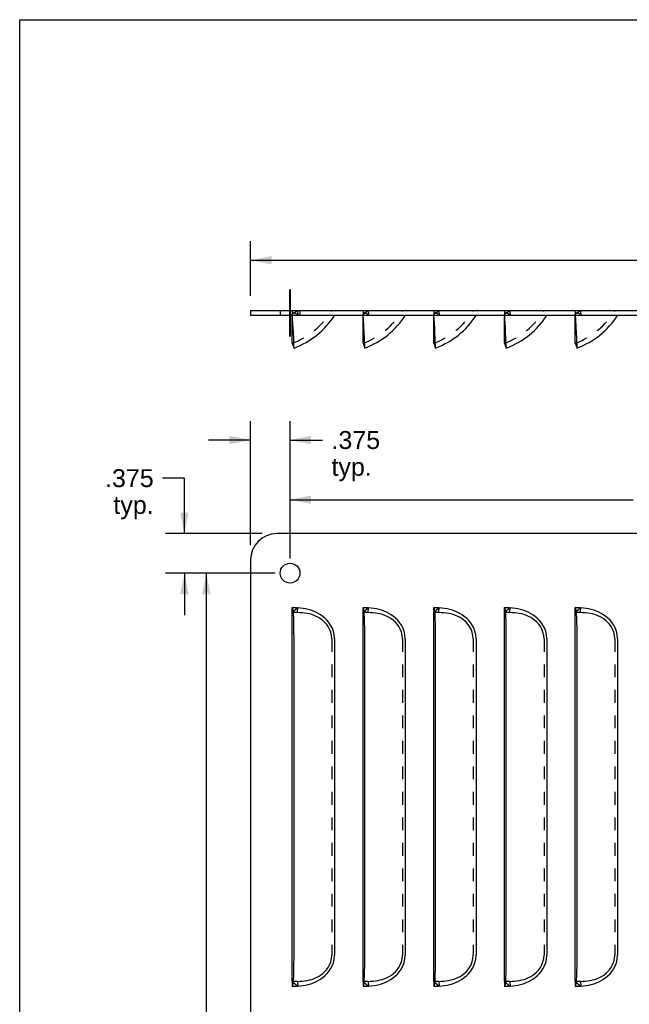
# Model space of a CAD drawing. Header units: inches. Extents: x 0 to 22, y 0 to 17.
# Tile 3 of 8: x 0 to 5.8, y 7.7 to 17. Entities that reach past the tile are written whole.
import ezdxf

# ---------------------------------------------------------------- set-up
doc = ezdxf.new("R2010")
doc.units = ezdxf.units.IN
doc.header["$LTSCALE"] = 1.21
doc.header["$MEASUREMENT"] = 0
doc.linetypes.add('CENTER', pattern=[0.6, 0.375, -0.075, 0.075, -0.075])
doc.linetypes.add('HIDDEN', pattern=[0.2, 0.1, -0.1])
doc.layers.get('0').update_dxf_attribs({"linetype": 'CONTINUOUS'})
doc.layers.add('DEFAULT_2', color=8, linetype='HIDDEN')
doc.layers.add('DIMENSIONS', color=7, linetype='CONTINUOUS')
doc.styles.get("Standard").update_dxf_attribs({"font": 'arial.ttf'})
doc.dimstyles.new('DIMSTYLE_1', dxfattribs={"dimtxt": 0.17, "dimasz": 0.2, "dimexe": 0.09, "dimexo": 0.07, "dimgap": 0.0425, "dimtad": 0, "dimtih": 1, "dimtoh": 1, "dimdec": 3, "dimzin": 4, "dimdsep": 46, "dimtxsty": 'Standard', "dimblk": '_FILLED', "dimblk1": '_FILLED', "dimblk2": '_FILLED', "dimcen": 0.09, "dimadec": 3, "dimazin": 1, "dimtfac": 1, "dimtdec": 3, "dimtofl": 0, "dimtmove": 0, "dimatfit": 3, "dimldrblk": '_FILLED', "dimfxl": 0, "dimtolj": 1, "dimtzin": 4, "dimarcsym": 0})

# ---------------------------------------------------------------- blocks, each defined once
blk = doc.blocks.new('_FILLED')
at = {"color": 0, "linetype": 'ByBlock'}
blk.add_solid([(0, 0), (-1, 0.2), (-1, -0.2)], dxfattribs=at)
blk = doc.blocks.new('*D2')
at = {"layer": 'DIMENSIONS', "color": 2, "linetype": 'Continuous'}
for p, q in [((2.1923, 14.38), (2.1923, 14.8962)), ((17.5048, 14.38), (17.5048, 14.8962)), ((2.1923, 14.7162), (9.4005, 14.7162)), ((17.5048, 14.7162), (10.2966, 14.7162))]:
    blk.add_line(p, q, dxfattribs=at)
at = {"layer": 'DIMENSIONS', "color": 2, "linetype": 'Continuous', "xscale": 0.2, "yscale": 0.2, "zscale": 0.2, "rotation": 180}
blk.add_blockref('_FILLED', (2.1923, 14.7162), dxfattribs=at)
at = {"layer": 'DIMENSIONS', "color": 2, "linetype": 'Continuous', "xscale": 0.2, "yscale": 0.2, "zscale": 0.2}
blk.add_blockref('_FILLED', (17.5048, 14.7162), dxfattribs=at)
at = {"layer": 'DIMENSIONS', "color": 2, "linetype": 'Continuous', "insert": (9.8486, 14.8012), "char_height": 0.17, "width": 0.726134, "attachment_point": 2, "line_spacing_factor": 0.9}
blk.add_mtext('15.313', dxfattribs=at)
blk = doc.blocks.new('*D6')
at = {"layer": 'DIMENSIONS', "color": 2, "linetype": 'Continuous'}
for p, q in [((2.5673, 11.886), (2.5673, 12.6233)), ((9.8486, 11.886), (9.8486, 12.6233)), ((2.5673, 12.4433), (5.8259, 12.4433)), ((9.8486, 12.4433), (6.59, 12.4433))]:
    blk.add_line(p, q, dxfattribs=at)
at = {"layer": 'DIMENSIONS', "color": 2, "linetype": 'Continuous', "xscale": 0.2, "yscale": 0.2, "zscale": 0.2, "rotation": 180}
blk.add_blockref('_FILLED', (2.5673, 12.4433), dxfattribs=at)
at = {"layer": 'DIMENSIONS', "color": 2, "linetype": 'Continuous', "xscale": 0.2, "yscale": 0.2, "zscale": 0.2}
blk.add_blockref('_FILLED', (9.8486, 12.4433), dxfattribs=at)
at = {"layer": 'DIMENSIONS', "color": 2, "linetype": 'Continuous', "insert": (6.208, 12.5283), "char_height": 0.17, "width": 0.594052, "attachment_point": 2, "line_spacing_factor": 0.9}
blk.add_mtext('7.281', dxfattribs=at)
blk = doc.blocks.new('*D7')
at = {"layer": 'DIMENSIONS', "color": 2, "linetype": 'Continuous'}
for p, q in [((2.1923, 12.011), (2.1923, 13.1899)), ((2.5673, 11.886), (2.5673, 13.1899)), ((2.1923, 13.0099), (1.7923, 13.0099)), ((2.5673, 13.0099), (2.8759, 13.0099))]:
    blk.add_line(p, q, dxfattribs=at)
at = {"layer": 'DIMENSIONS', "color": 2, "linetype": 'Continuous', "xscale": 0.2, "yscale": 0.2, "zscale": 0.2}
blk.add_blockref('_FILLED', (2.1923, 13.0099), dxfattribs=at)
at = {"layer": 'DIMENSIONS', "color": 2, "linetype": 'Continuous', "xscale": 0.2, "yscale": 0.2, "zscale": 0.2, "rotation": 180}
blk.add_blockref('_FILLED', (2.5673, 13.0099), dxfattribs=at)
at = {"layer": 'DIMENSIONS', "color": 2, "linetype": 'Continuous', "insert": (2.9609, 13.0949), "char_height": 0.17, "width": 0.46197, "attachment_point": 1, "line_spacing_factor": 0.9}
blk.add_mtext('.375\\Ptyp.', dxfattribs=at)
blk = doc.blocks.new('*D8')
at = {"layer": 'DIMENSIONS', "color": 2, "linetype": 'Continuous'}
for p, q in [((1.564, 12.6481), (1.3576, 12.6481)), ((1.564, 12.121), (1.564, 12.6481)), ((2.3023, 12.121), (1.384, 12.121)), ((2.4273, 11.746), (1.384, 11.746)), ((1.564, 11.746), (1.564, 11.346))]:
    blk.add_line(p, q, dxfattribs=at)
at = {"layer": 'DIMENSIONS', "color": 2, "linetype": 'Continuous', "xscale": 0.2, "yscale": 0.2, "zscale": 0.2}
for p, rotation in [((1.564, 12.121), 270), ((1.564, 11.746), 90)]:
    blk.add_blockref('_FILLED', p, dxfattribs=dict(at, rotation=rotation))
at = {"layer": 'DIMENSIONS', "color": 2, "linetype": 'Continuous', "insert": (1.2726, 12.7331), "char_height": 0.17, "width": 0.46197, "attachment_point": 3, "line_spacing_factor": 0.9}
blk.add_mtext('.375\\Ptyp.', dxfattribs=at)
blk = doc.blocks.new('*D9')
at = {"layer": 'DIMENSIONS', "color": 2, "linetype": 'Continuous'}
for p, q in [((2.4273, 11.746), (1.5924, 11.746)), ((1.7724, 11.746), (1.7724, 7.541)), ((1.7724, 2.996), (1.7724, 7.201)), ((2.4273, 2.996), (1.5924, 2.996))]:
    blk.add_line(p, q, dxfattribs=at)
at = {"layer": 'DIMENSIONS', "color": 2, "linetype": 'Continuous', "xscale": 0.2, "yscale": 0.2, "zscale": 0.2}
for p, rotation in [((1.7724, 11.746), 90), ((1.7724, 2.996), 270)]:
    blk.add_blockref('_FILLED', p, dxfattribs=dict(at, rotation=rotation))
at = {"layer": 'DIMENSIONS', "color": 2, "linetype": 'Continuous', "insert": (1.7724, 7.456), "char_height": 0.17, "width": 0.594052, "attachment_point": 2, "line_spacing_factor": 0.9}
blk.add_mtext('8.750', dxfattribs=at)

msp = doc.modelspace()

# ---------------------------------------------------------------- linework, layer by layer
at = {"color": 7, "linetype": 'Continuous'}
for p, q in [((0, 0), (0, 17)), ((0, 17), (22, 17)), ((2.1923, 14.24), (2.1923, 14.192)), ((2.1923, 14.24), (17.5048, 14.24)), ((2.5885, 13.928), (2.5886, 14.192)), ((3.2605, 13.928), (3.2606, 14.192)), ((3.9325, 13.928), (3.9326, 14.192)), ((4.6045, 13.928), (4.6046, 14.192)), ((5.2765, 13.928), (5.2766, 14.192)), ((2.5885, 13.928), (2.6054, 13.883)), ((3.2605, 13.928), (3.2774, 13.883)), ((3.9325, 13.928), (3.9494, 13.883)), ((4.6045, 13.928), (4.6214, 13.883)), ((5.2765, 13.928), (5.2934, 13.883)), ((2.5885, 7.871), (2.5885, 11.371)), ((3.2605, 7.871), (3.2605, 11.371)), ((3.9325, 7.871), (3.9325, 11.371)), ((4.6045, 7.871), (4.6045, 11.371)), ((5.2765, 7.871), (5.2765, 11.371))]:
    msp.add_line(p, q, dxfattribs=at)
at = {"color": 3, "linetype": 'Continuous'}
for p, q in [((17.5048, 14.192), (2.1923, 14.192)), ((2.592, 14.1596), (2.5896, 14.192)), ((3.264, 14.1596), (3.2616, 14.192)), ((3.936, 14.1596), (3.9336, 14.192)), ((4.608, 14.1596), (4.6056, 14.192)), ((5.28, 14.1596), (5.2776, 14.192)), ((2.6019, 13.9719), (2.5989, 14.0369)), ((3.2739, 13.9719), (3.2709, 14.0369)), ((3.9459, 13.9719), (3.9429, 14.0369)), ((4.6179, 13.9719), (4.6149, 14.0369)), ((5.2899, 13.9719), (5.2869, 14.0369)), ((2.605, 13.8932), (2.6019, 13.9719)), ((3.277, 13.8932), (3.2739, 13.9719)), ((3.949, 13.8932), (3.9459, 13.9719)), ((4.621, 13.8932), (4.6179, 13.9719)), ((5.293, 13.8932), (5.2899, 13.9719)), ((17.2548, 12.121), (2.4423, 12.121)), ((2.1923, 11.871), (2.1923, 2.871)), ((2.592, 11.4161), (2.5885, 11.419)), ((2.5946, 11.4078), (2.592, 11.4161)), ((3.264, 11.4161), (3.2605, 11.419)), ((3.2666, 11.4078), (3.264, 11.4161)), ((3.936, 11.4161), (3.9325, 11.419)), ((3.9386, 11.4078), (3.936, 11.4161)), ((4.608, 11.4161), (4.6045, 11.419)), ((4.6106, 11.4078), (4.608, 11.4161)), ((5.28, 11.4161), (5.2765, 11.419)), ((5.2826, 11.4078), (5.28, 11.4161)), ((2.6054, 11.121), (2.605, 11.1962)), ((3.2774, 11.121), (3.277, 11.1962)), ((3.9494, 11.121), (3.949, 11.1962)), ((4.6214, 11.121), (4.621, 11.1962)), ((5.2934, 11.121), (5.293, 11.1962)), ((2.6052, 8.0831), (2.6054, 11.121)), ((2.9901, 11.121), (2.9901, 8.121)), ((3.2772, 8.0831), (3.2774, 11.121)), ((3.6621, 11.121), (3.6621, 8.121)), ((3.9492, 8.0831), (3.9494, 11.121)), ((4.3341, 11.121), (4.3341, 8.121)), ((4.6212, 8.0831), (4.6214, 11.121)), ((5.0061, 11.121), (5.0061, 8.121)), ((5.2932, 8.0831), (5.2934, 11.121)), ((5.6781, 11.121), (5.6781, 8.121)), ((2.6005, 7.8878), (2.6019, 7.9139)), ((3.2725, 7.8878), (3.2739, 7.9139)), ((3.9445, 7.8878), (3.9459, 7.9139)), ((4.6165, 7.8878), (4.6179, 7.9139)), ((5.2885, 7.8878), (5.2899, 7.9139))]:
    msp.add_line(p, q, dxfattribs=at)
at = {"color": 2, "linetype": 'CENTER', "const_width": 0.02}
msp.add_lwpolyline([(2.5673, 13.992), (2.5673, 14.44)], dxfattribs=at)
at = {"color": 3, "linetype": 'Continuous'}
for points in [[(2.5989, 14.0369), (2.5969, 14.0747), (2.592, 14.1596)], [(3.2709, 14.0369), (3.2689, 14.0747), (3.264, 14.1596)], [(3.9429, 14.0369), (3.9409, 14.0747), (3.936, 14.1596)], [(4.6149, 14.0369), (4.6129, 14.0747), (4.608, 14.1596)], [(5.2869, 14.0369), (5.2849, 14.0747), (5.28, 14.1596)], [(2.6054, 13.883), (2.6052, 13.8855), (2.605, 13.8932)], [(3.2774, 13.883), (3.2772, 13.8855), (3.277, 13.8932)], [(3.9494, 13.883), (3.9492, 13.8855), (3.949, 13.8932)], [(4.6214, 13.883), (4.6212, 13.8855), (4.621, 13.8932)], [(5.2934, 13.883), (5.2932, 13.8855), (5.293, 13.8932)], [(2.5989, 11.3765), (2.5969, 11.3945), (2.5946, 11.4078)], [(2.9901, 11.121), (2.9867, 11.1591), (2.9793, 11.1939), (2.9676, 11.2253), (2.9528, 11.2533), (2.9362, 11.2779), (2.9179, 11.2996), (2.8984, 11.3189), (2.8778, 11.3358), (2.8566, 11.3507), (2.8346, 11.3636), (2.8119, 11.375), (2.7887, 11.3847), (2.7648, 11.3931), (2.7405, 11.4001), (2.7159, 11.4058), (2.691, 11.4103), (2.666, 11.4138), (2.6409, 11.4162)], [(3.2709, 11.3765), (3.2689, 11.3945), (3.2666, 11.4078)], [(3.6621, 11.121), (3.6587, 11.1591), (3.6513, 11.1939), (3.6396, 11.2253), (3.6248, 11.2533), (3.6082, 11.2779), (3.5899, 11.2996), (3.5704, 11.3189), (3.5498, 11.3358), (3.5286, 11.3507), (3.5066, 11.3636), (3.4839, 11.375), (3.4607, 11.3847), (3.4368, 11.3931), (3.4125, 11.4001), (3.3879, 11.4058), (3.363, 11.4103), (3.338, 11.4138), (3.3129, 11.4162)], [(3.9429, 11.3765), (3.9409, 11.3945), (3.9386, 11.4078)], [(4.3341, 11.121), (4.3307, 11.1591), (4.3233, 11.1939), (4.3116, 11.2253), (4.2968, 11.2533), (4.2802, 11.2779), (4.2619, 11.2996), (4.2424, 11.3189), (4.2218, 11.3358), (4.2006, 11.3507), (4.1786, 11.3636), (4.1559, 11.375), (4.1327, 11.3847), (4.1088, 11.3931), (4.0845, 11.4001), (4.0599, 11.4058), (4.035, 11.4103), (4.01, 11.4138), (3.9849, 11.4162)], [(4.6149, 11.3765), (4.6129, 11.3945), (4.6106, 11.4078)], [(5.0061, 11.121), (5.0027, 11.1591), (4.9953, 11.1939), (4.9836, 11.2253), (4.9688, 11.2533), (4.9522, 11.2779), (4.9339, 11.2996), (4.9144, 11.3189), (4.8938, 11.3358), (4.8726, 11.3507), (4.8506, 11.3636), (4.8279, 11.375), (4.8047, 11.3847), (4.7808, 11.3931), (4.7565, 11.4001), (4.7319, 11.4058), (4.707, 11.4103), (4.682, 11.4138), (4.6569, 11.4162)], [(5.2869, 11.3765), (5.2849, 11.3945), (5.2826, 11.4078)], [(5.6781, 11.121), (5.6747, 11.1591), (5.6673, 11.1939), (5.6556, 11.2253), (5.6408, 11.2533), (5.6242, 11.2779), (5.6059, 11.2996), (5.5864, 11.3189), (5.5658, 11.3358), (5.5446, 11.3507), (5.5226, 11.3636), (5.4999, 11.375), (5.4767, 11.3847), (5.4528, 11.3931), (5.4285, 11.4001), (5.4039, 11.4058), (5.379, 11.4103), (5.354, 11.4138), (5.3289, 11.4162)], [(2.6019, 11.3282), (2.6005, 11.3542), (2.5989, 11.3765)], [(2.605, 11.1962), (2.6045, 11.2322), (2.6039, 11.2666), (2.603, 11.2988), (2.6019, 11.3282)], [(3.2739, 11.3282), (3.2725, 11.3542), (3.2709, 11.3765)], [(3.277, 11.1962), (3.2765, 11.2322), (3.2759, 11.2666), (3.275, 11.2988), (3.2739, 11.3282)], [(3.9459, 11.3282), (3.9445, 11.3542), (3.9429, 11.3765)], [(3.949, 11.1962), (3.9485, 11.2322), (3.9479, 11.2666), (3.947, 11.2988), (3.9459, 11.3282)], [(4.6179, 11.3282), (4.6165, 11.3542), (4.6149, 11.3765)], [(4.621, 11.1962), (4.6205, 11.2322), (4.6199, 11.2666), (4.619, 11.2988), (4.6179, 11.3282)], [(5.2899, 11.3282), (5.2885, 11.3542), (5.2869, 11.3765)], [(5.293, 11.1962), (5.2925, 11.2322), (5.2919, 11.2666), (5.291, 11.2988), (5.2899, 11.3282)], [(2.6019, 7.9139), (2.603, 7.9432), (2.6039, 7.9753), (2.6045, 8.0097), (2.605, 8.0458), (2.6052, 8.0831)], [(2.6409, 7.8257), (2.666, 7.8281), (2.691, 7.8316), (2.7159, 7.8361), (2.7405, 7.8418), (2.7648, 7.8488), (2.7887, 7.8572), (2.812, 7.867), (2.8346, 7.8783), (2.8566, 7.8913), (2.8778, 7.9061), (2.8984, 7.9231), (2.9179, 7.9423), (2.9363, 7.964), (2.9529, 7.9886), (2.9676, 8.0167), (2.9793, 8.048), (2.9867, 8.0828), (2.9901, 8.121)], [(3.2739, 7.9139), (3.275, 7.9432), (3.2759, 7.9753), (3.2765, 8.0097), (3.277, 8.0458), (3.2772, 8.0831)], [(3.3129, 7.8257), (3.338, 7.8281), (3.363, 7.8316), (3.3879, 7.8361), (3.4125, 7.8418), (3.4368, 7.8488), (3.4607, 7.8572), (3.484, 7.867), (3.5066, 7.8783), (3.5286, 7.8913), (3.5498, 7.9061), (3.5704, 7.9231), (3.5899, 7.9423), (3.6083, 7.964), (3.6248, 7.9886), (3.6396, 8.0167), (3.6513, 8.048), (3.6587, 8.0828), (3.6621, 8.121)], [(3.9459, 7.9139), (3.947, 7.9432), (3.9479, 7.9753), (3.9485, 8.0097), (3.949, 8.0458), (3.9492, 8.0831)], [(3.9849, 7.8257), (4.01, 7.8281), (4.035, 7.8316), (4.0599, 7.8361), (4.0845, 7.8418), (4.1088, 7.8488), (4.1327, 7.8572), (4.156, 7.867), (4.1786, 7.8783), (4.2006, 7.8913), (4.2218, 7.9061), (4.2424, 7.9231), (4.2619, 7.9423), (4.2803, 7.964), (4.2968, 7.9886), (4.3116, 8.0167), (4.3233, 8.048), (4.3307, 8.0828), (4.3341, 8.121)], [(4.6179, 7.9139), (4.619, 7.9432), (4.6199, 7.9753), (4.6205, 8.0097), (4.621, 8.0458), (4.6212, 8.0831)], [(4.6569, 7.8257), (4.682, 7.8281), (4.707, 7.8316), (4.7319, 7.8361), (4.7565, 7.8418), (4.7808, 7.8488), (4.8047, 7.8572), (4.828, 7.867), (4.8506, 7.8783), (4.8726, 7.8913), (4.8938, 7.9061), (4.9144, 7.9231), (4.9339, 7.9423), (4.9523, 7.964), (4.9688, 7.9886), (4.9836, 8.0167), (4.9953, 8.048), (5.0027, 8.0828), (5.0061, 8.121)], [(5.2899, 7.9139), (5.291, 7.9432), (5.2919, 7.9753), (5.2925, 8.0097), (5.293, 8.0458), (5.2932, 8.0831)], [(5.3289, 7.8257), (5.354, 7.8281), (5.379, 7.8316), (5.4039, 7.8361), (5.4285, 7.8418), (5.4528, 7.8488), (5.4767, 7.8572), (5.5, 7.867), (5.5226, 7.8783), (5.5446, 7.8913), (5.5658, 7.9061), (5.5864, 7.9231), (5.6059, 7.9423), (5.6243, 7.964), (5.6408, 7.9886), (5.6556, 8.0167), (5.6673, 8.048), (5.6747, 8.0828), (5.6781, 8.121)], [(2.5946, 7.8341), (2.5969, 7.8475), (2.5989, 7.8656), (2.6005, 7.8878)], [(3.2666, 7.8341), (3.2689, 7.8475), (3.2709, 7.8656), (3.2725, 7.8878)], [(3.9386, 7.8341), (3.9409, 7.8475), (3.9429, 7.8656), (3.9445, 7.8878)], [(4.6106, 7.8341), (4.6129, 7.8475), (4.6149, 7.8656), (4.6165, 7.8878)], [(5.2826, 7.8341), (5.2849, 7.8475), (5.2869, 7.8656), (5.2885, 7.8878)], [(2.5885, 7.823), (2.592, 7.8258), (2.5946, 7.8341)], [(3.2605, 7.823), (3.264, 7.8258), (3.2666, 7.8341)], [(3.9325, 7.823), (3.936, 7.8258), (3.9386, 7.8341)], [(4.6045, 7.823), (4.608, 7.8258), (4.6106, 7.8341)], [(5.2765, 7.823), (5.28, 7.8258), (5.2826, 7.8341)]]:
    msp.add_lwpolyline(points, dxfattribs=at)
msp.add_circle((2.5673, 11.746), 0.0938, dxfattribs=at)
for centre, radius, start, end in [((2.3292, 14.621), 0.788, 290.51544, 327.00936), ((3.0012, 14.621), 0.788, 290.51544, 327.00936), ((3.6732, 14.621), 0.788, 290.51544, 327.00936), ((4.3452, 14.621), 0.788, 290.51544, 327.00936), ((5.0172, 14.621), 0.788, 290.51544, 327.00936), ((2.4423, 11.871), 0.25, 90, 180)]:
    msp.add_arc(centre, radius, start, end, dxfattribs=at)
at = {"layer": 'DEFAULT_2', "color": 8, "linetype": 'HIDDEN'}
for p, q in [((2.4736, 14.24), (2.4736, 14.192)), ((2.5885, 14.24), (2.5886, 14.192)), ((2.5885, 14.2053), (2.5919, 14.2082)), ((2.5987, 14.2136), (2.5918, 14.2081)), ((2.6023, 14.2157), (2.5987, 14.2136)), ((2.6063, 14.2165), (2.6024, 14.2157)), ((2.6372, 14.24), (2.6409, 14.192)), ((2.6611, 14.24), (2.6611, 14.192)), ((3.2605, 14.24), (3.2606, 14.192)), ((3.2605, 14.2053), (3.2639, 14.2082)), ((3.2707, 14.2136), (3.2638, 14.2081)), ((3.2743, 14.2157), (3.2707, 14.2136)), ((3.2783, 14.2165), (3.2744, 14.2157)), ((3.3092, 14.24), (3.3129, 14.192)), ((3.9325, 14.24), (3.9326, 14.192)), ((3.9325, 14.2053), (3.9359, 14.2082)), ((3.9427, 14.2136), (3.9358, 14.2081)), ((3.9463, 14.2157), (3.9427, 14.2136)), ((3.9503, 14.2165), (3.9464, 14.2157)), ((3.9812, 14.24), (3.9849, 14.192)), ((4.6045, 14.24), (4.6046, 14.192)), ((4.6045, 14.2053), (4.6079, 14.2082)), ((4.6147, 14.2136), (4.6078, 14.2081)), ((4.6183, 14.2157), (4.6147, 14.2136)), ((4.6223, 14.2165), (4.6184, 14.2157)), ((4.6532, 14.24), (4.6569, 14.192)), ((5.2765, 14.24), (5.2766, 14.192)), ((5.2765, 14.2053), (5.2799, 14.2082)), ((5.2867, 14.2136), (5.2798, 14.2081)), ((5.2903, 14.2157), (5.2867, 14.2136)), ((5.2943, 14.2165), (5.2904, 14.2157)), ((5.3252, 14.24), (5.3289, 14.192)), ((2.5896, 14.192), (2.5885, 14.2053)), ((2.5886, 14.192), (2.5885, 14.2053)), ((3.2606, 14.192), (3.2605, 14.2053)), ((3.2605, 14.2053), (3.2616, 14.192)), ((3.9336, 14.192), (3.9325, 14.2053)), ((3.9326, 14.192), (3.9325, 14.2053)), ((4.6056, 14.192), (4.6045, 14.2053)), ((4.6046, 14.192), (4.6045, 14.2053)), ((5.2765, 14.2053), (5.2776, 14.192)), ((5.2766, 14.192), (5.2765, 14.2053)), ((2.5885, 11.371), (2.5885, 11.419)), ((2.6409, 11.4162), (2.5885, 11.371)), ((2.6372, 11.371), (2.6409, 11.4162)), ((3.2605, 11.371), (3.2605, 11.419)), ((3.3129, 11.4162), (3.2605, 11.371)), ((3.3092, 11.371), (3.3129, 11.4162)), ((3.9325, 11.371), (3.9325, 11.419)), ((3.9849, 11.4162), (3.9325, 11.371)), ((3.9812, 11.371), (3.9849, 11.4162)), ((4.6045, 11.371), (4.6045, 11.419)), ((4.6569, 11.4162), (4.6045, 11.371)), ((4.6532, 11.371), (4.6569, 11.4162)), ((5.2765, 11.371), (5.2765, 11.419)), ((5.3289, 11.4162), (5.2765, 11.371)), ((5.3252, 11.371), (5.3289, 11.4162)), ((2.6372, 11.371), (2.5885, 11.371)), ((3.3092, 11.371), (3.2605, 11.371)), ((3.9812, 11.371), (3.9325, 11.371)), ((4.6532, 11.371), (4.6045, 11.371)), ((5.3252, 11.371), (5.2765, 11.371)), ((2.9635, 11.121), (2.9635, 8.121)), ((3.6355, 11.121), (3.6355, 8.121)), ((4.3075, 11.121), (4.3075, 8.121)), ((4.9795, 11.121), (4.9795, 8.121)), ((5.6515, 11.121), (5.6515, 8.121)), ((2.5885, 7.871), (2.5885, 7.823)), ((2.5885, 7.871), (2.6409, 7.8257)), ((2.6372, 7.871), (2.5885, 7.871)), ((2.6372, 7.871), (2.6409, 7.8257)), ((3.2605, 7.871), (3.2605, 7.823)), ((3.2605, 7.871), (3.3129, 7.8257)), ((3.3092, 7.871), (3.2605, 7.871)), ((3.3092, 7.871), (3.3129, 7.8257)), ((3.9325, 7.871), (3.9325, 7.823)), ((3.9325, 7.871), (3.9849, 7.8257)), ((3.9812, 7.871), (3.9325, 7.871)), ((3.9812, 7.871), (3.9849, 7.8257)), ((4.6045, 7.871), (4.6045, 7.823)), ((4.6045, 7.871), (4.6569, 7.8257)), ((4.6532, 7.871), (4.6045, 7.871)), ((4.6532, 7.871), (4.6569, 7.8257)), ((5.2765, 7.871), (5.2765, 7.823)), ((5.2765, 7.871), (5.3289, 7.8257)), ((5.3252, 7.871), (5.2765, 7.871)), ((5.3252, 7.871), (5.3289, 7.8257)), ((2.6102, 7.823), (2.5885, 7.823)), ((3.2822, 7.823), (3.2605, 7.823)), ((3.9542, 7.823), (3.9325, 7.823)), ((4.6262, 7.823), (4.6045, 7.823)), ((5.2982, 7.823), (5.2765, 7.823))]:
    msp.add_line(p, q, dxfattribs=at)
for points in [[(2.5953, 14.2109), (2.5988, 14.2136), (2.6024, 14.2158), (2.6064, 14.2165)], [(2.6053, 14.2162), (2.6055, 14.2163), (2.6059, 14.2165)], [(2.6059, 14.2165), (2.6062, 14.2166), (2.6063, 14.2166)], [(2.6409, 14.192), (2.6375, 14.1967), (2.634, 14.2011), (2.6304, 14.2052), (2.6267, 14.2088), (2.6227, 14.2117), (2.6186, 14.214), (2.6144, 14.2156), (2.6102, 14.2164), (2.6063, 14.2165)], [(2.6064, 14.2165), (2.6104, 14.2164), (2.6146, 14.2155), (2.6187, 14.2139)], [(3.2673, 14.2109), (3.2708, 14.2136), (3.2744, 14.2158), (3.2784, 14.2165)], [(3.2773, 14.2162), (3.2775, 14.2163), (3.2779, 14.2165), (3.2782, 14.2166), (3.2783, 14.2166)], [(3.3129, 14.192), (3.3095, 14.1967), (3.306, 14.2011), (3.3024, 14.2052), (3.2987, 14.2088), (3.2947, 14.2117), (3.2906, 14.214), (3.2864, 14.2156), (3.2822, 14.2164), (3.2783, 14.2165)], [(3.2784, 14.2165), (3.2824, 14.2164), (3.2866, 14.2155), (3.2907, 14.2139)], [(3.9393, 14.2109), (3.9428, 14.2136), (3.9464, 14.2158), (3.9504, 14.2165)], [(3.9493, 14.2162), (3.9495, 14.2163), (3.9499, 14.2165), (3.9502, 14.2166), (3.9503, 14.2166)], [(3.9849, 14.192), (3.9815, 14.1967), (3.978, 14.2011), (3.9744, 14.2052), (3.9707, 14.2088), (3.9667, 14.2117), (3.9626, 14.214), (3.9584, 14.2156), (3.9542, 14.2164), (3.9503, 14.2165)], [(3.9504, 14.2165), (3.9544, 14.2164), (3.9586, 14.2155), (3.9627, 14.2139)], [(4.6113, 14.2109), (4.6148, 14.2136), (4.6184, 14.2158), (4.6224, 14.2165)], [(4.6213, 14.2162), (4.6215, 14.2163), (4.6219, 14.2165), (4.6222, 14.2166), (4.6223, 14.2166)], [(4.6569, 14.192), (4.6535, 14.1967), (4.65, 14.2011), (4.6464, 14.2052), (4.6427, 14.2088), (4.6387, 14.2117), (4.6346, 14.214), (4.6304, 14.2156), (4.6262, 14.2164), (4.6223, 14.2165)], [(4.6224, 14.2165), (4.6264, 14.2164), (4.6306, 14.2155), (4.6347, 14.2139)], [(5.2833, 14.2109), (5.2868, 14.2136), (5.2904, 14.2158), (5.2944, 14.2165)], [(5.2933, 14.2162), (5.2935, 14.2163), (5.2939, 14.2165), (5.2942, 14.2166), (5.2943, 14.2166)], [(5.3289, 14.192), (5.3255, 14.1967), (5.322, 14.2011), (5.3184, 14.2052), (5.3147, 14.2088), (5.3107, 14.2117), (5.3066, 14.214), (5.3024, 14.2156), (5.2982, 14.2164), (5.2943, 14.2165)], [(5.2944, 14.2165), (5.2984, 14.2164), (5.3026, 14.2155), (5.3067, 14.2139)], [(2.5885, 11.419), (2.6104, 11.4189), (2.6146, 11.4189), (2.6187, 11.4188), (2.6228, 11.4186)], [(2.6228, 11.4186), (2.6268, 11.4184), (2.6305, 11.418), (2.634, 11.4176), (2.6375, 11.417), (2.6409, 11.4162)], [(3.2605, 11.419), (3.2824, 11.4189), (3.2866, 11.4189), (3.2907, 11.4188), (3.2948, 11.4186)], [(3.2948, 11.4186), (3.2988, 11.4184), (3.3025, 11.418), (3.306, 11.4176), (3.3095, 11.417), (3.3129, 11.4162)], [(3.9325, 11.419), (3.9544, 11.4189), (3.9586, 11.4189), (3.9627, 11.4188), (3.9668, 11.4186)], [(3.9668, 11.4186), (3.9708, 11.4184), (3.9745, 11.418), (3.978, 11.4176), (3.9815, 11.417), (3.9849, 11.4162)], [(4.6045, 11.419), (4.6264, 11.4189), (4.6306, 11.4189), (4.6347, 11.4188), (4.6388, 11.4186)], [(4.6388, 11.4186), (4.6428, 11.4184), (4.6465, 11.418), (4.65, 11.4176), (4.6535, 11.417), (4.6569, 11.4162)], [(5.2765, 11.419), (5.2984, 11.4189), (5.3026, 11.4189), (5.3067, 11.4188), (5.3108, 11.4186)], [(5.3108, 11.4186), (5.3148, 11.4184), (5.3185, 11.418), (5.322, 11.4176), (5.3255, 11.417), (5.3289, 11.4162)], [(2.9635, 11.121), (2.9603, 11.155), (2.9535, 11.186), (2.9425, 11.2141), (2.9286, 11.2391), (2.913, 11.261), (2.8957, 11.2801), (2.8773, 11.297), (2.8578, 11.3117), (2.8377, 11.3243), (2.817, 11.3351), (2.7957, 11.3443), (2.7739, 11.3519), (2.7517, 11.3582), (2.7291, 11.363), (2.7063, 11.3667), (2.6834, 11.3691), (2.6604, 11.3706), (2.6372, 11.371)], [(3.6355, 11.121), (3.6323, 11.155), (3.6255, 11.186), (3.6145, 11.2141), (3.6006, 11.2391), (3.585, 11.261), (3.5677, 11.2801), (3.5492, 11.297), (3.5298, 11.3117), (3.5097, 11.3243), (3.489, 11.3351), (3.4677, 11.3443), (3.4459, 11.3519), (3.4237, 11.3582), (3.4011, 11.363), (3.3783, 11.3667), (3.3554, 11.3691), (3.3324, 11.3706), (3.3092, 11.371)], [(4.3075, 11.121), (4.3043, 11.155), (4.2975, 11.186), (4.2865, 11.2141), (4.2726, 11.2391), (4.257, 11.261), (4.2397, 11.2801), (4.2212, 11.297), (4.2018, 11.3117), (4.1817, 11.3243), (4.161, 11.3351), (4.1397, 11.3443), (4.1179, 11.3519), (4.0957, 11.3582), (4.0731, 11.363), (4.0503, 11.3667), (4.0274, 11.3691), (4.0044, 11.3706), (3.9812, 11.371)], [(4.9795, 11.121), (4.9763, 11.155), (4.9695, 11.186), (4.9585, 11.2141), (4.9446, 11.2391), (4.929, 11.261), (4.9117, 11.2801), (4.8932, 11.297), (4.8738, 11.3117), (4.8537, 11.3243), (4.833, 11.3351), (4.8117, 11.3443), (4.7899, 11.3519), (4.7677, 11.3582), (4.7451, 11.363), (4.7223, 11.3667), (4.6994, 11.3691), (4.6764, 11.3706), (4.6532, 11.371)], [(5.6515, 11.121), (5.6483, 11.155), (5.6415, 11.186), (5.6305, 11.2141), (5.6166, 11.2391), (5.601, 11.261), (5.5837, 11.2801), (5.5652, 11.297), (5.5458, 11.3117), (5.5257, 11.3243), (5.505, 11.3351), (5.4837, 11.3443), (5.4619, 11.3519), (5.4397, 11.3582), (5.4171, 11.363), (5.3943, 11.3667), (5.3714, 11.3691), (5.3484, 11.3706), (5.3252, 11.371)], [(2.6372, 7.871), (2.6604, 7.8714), (2.6834, 7.8728), (2.7063, 7.8753), (2.7291, 7.8789), (2.7517, 7.8838), (2.774, 7.89), (2.7957, 7.8976), (2.817, 7.9068), (2.8377, 7.9176), (2.8578, 7.9302), (2.8773, 7.9449), (2.8957, 7.9618), (2.913, 7.981), (2.9287, 8.0028), (2.9425, 8.0279), (2.9535, 8.0559), (2.9603, 8.0869), (2.9635, 8.121)], [(3.3092, 7.871), (3.3324, 7.8714), (3.3554, 7.8728), (3.3783, 7.8753), (3.4011, 7.8789), (3.4237, 7.8838), (3.446, 7.89), (3.4677, 7.8976), (3.489, 7.9068), (3.5097, 7.9176), (3.5298, 7.9302), (3.5493, 7.9449), (3.5677, 7.9618), (3.585, 7.981), (3.6007, 8.0028), (3.6145, 8.0279), (3.6255, 8.0559), (3.6323, 8.0869), (3.6355, 8.121)], [(3.9812, 7.871), (4.0044, 7.8714), (4.0274, 7.8728), (4.0503, 7.8753), (4.0731, 7.8789), (4.0957, 7.8838), (4.118, 7.89), (4.1397, 7.8976), (4.161, 7.9068), (4.1817, 7.9176), (4.2018, 7.9302), (4.2213, 7.9449), (4.2397, 7.9618), (4.257, 7.981), (4.2727, 8.0028), (4.2865, 8.0279), (4.2975, 8.0559), (4.3043, 8.0869), (4.3075, 8.121)], [(4.6532, 7.871), (4.6764, 7.8714), (4.6994, 7.8728), (4.7223, 7.8753), (4.7451, 7.8789), (4.7677, 7.8838), (4.79, 7.89), (4.8117, 7.8976), (4.833, 7.9068), (4.8537, 7.9176), (4.8738, 7.9302), (4.8933, 7.9449), (4.9117, 7.9618), (4.929, 7.981), (4.9447, 8.0028), (4.9585, 8.0279), (4.9695, 8.0559), (4.9763, 8.0869), (4.9795, 8.121)], [(5.3252, 7.871), (5.3484, 7.8714), (5.3714, 7.8728), (5.3943, 7.8753), (5.4171, 7.8789), (5.4397, 7.8838), (5.462, 7.89), (5.4837, 7.8976), (5.505, 7.9068), (5.5257, 7.9176), (5.5458, 7.9302), (5.5653, 7.9449), (5.5837, 7.9618), (5.601, 7.981), (5.6167, 8.0028), (5.6305, 8.0279), (5.6415, 8.0559), (5.6483, 8.0869), (5.6515, 8.121)], [(2.6409, 7.8257), (2.6375, 7.825), (2.634, 7.8244), (2.6304, 7.8239), (2.6267, 7.8235), (2.6227, 7.8233), (2.6186, 7.8231), (2.6144, 7.823), (2.6102, 7.823)], [(3.3129, 7.8257), (3.3095, 7.825), (3.306, 7.8244), (3.3024, 7.8239), (3.2987, 7.8235), (3.2947, 7.8233), (3.2906, 7.8231), (3.2864, 7.823), (3.2822, 7.823)], [(3.9849, 7.8257), (3.9815, 7.825), (3.978, 7.8244), (3.9744, 7.8239), (3.9707, 7.8235), (3.9667, 7.8233), (3.9626, 7.8231), (3.9584, 7.823), (3.9542, 7.823)], [(4.6569, 7.8257), (4.6535, 7.825), (4.65, 7.8244), (4.6464, 7.8239), (4.6427, 7.8235), (4.6387, 7.8233), (4.6346, 7.8231), (4.6304, 7.823), (4.6262, 7.823)], [(5.3289, 7.8257), (5.3255, 7.825), (5.322, 7.8244), (5.3184, 7.8239), (5.3147, 7.8235), (5.3107, 7.8233), (5.3066, 7.8231), (5.3024, 7.823), (5.2982, 7.823)]]:
    msp.add_lwpolyline(points, dxfattribs=at)
for centre, radius, start, end in [((2.3292, 14.621), 0.74, 290.51544, 329.00547), ((2.3292, 14.621), 0.49, 301.95586, 308.95054), ((3.0012, 14.621), 0.74, 290.51544, 329.00547), ((3.0012, 14.621), 0.49, 301.95586, 308.95054), ((3.6732, 14.621), 0.74, 290.51544, 329.00547), ((3.6732, 14.621), 0.49, 301.95586, 308.95054), ((4.3452, 14.621), 0.74, 290.51544, 329.00547), ((4.3452, 14.621), 0.49, 301.95586, 308.95054), ((5.0172, 14.621), 0.74, 290.51544, 329.00547), ((5.0172, 14.621), 0.49, 301.95586, 308.95054)]:
    msp.add_arc(centre, radius, start, end, dxfattribs=at)

# ---------------------------------------------------------------- dimensions: what is measured, and where the dimension line sits
at = {"layer": 'DIMENSIONS', "color": 2, "linetype": 'Continuous'}
dim = msp.add_linear_dim(base=(17.5048328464, 14.7162053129), p1=(2.1923328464, 14.3099632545), p2=(17.5048328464, 14.3099632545), dimstyle='DIMSTYLE_1', dxfattribs=at)
dim.commit()
dim.dimension.update_dxf_attribs({"geometry": '*D2', "text_midpoint": (9.8556659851, 14.7152571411), "dimtype": 160})
dim = msp.add_linear_dim(base=(2.5673, 13.0099), p1=(2.1923, 11.941), p2=(2.5673, 11.816), text='<>\\Ptyp.', dimstyle='DIMSTYLE_1', dxfattribs=at)
dim.commit()
dim.dimension.update_dxf_attribs({"geometry": '*D7', "text_midpoint": (3.1919, 12.8824), "dimtype": 160})
dim = msp.add_linear_dim(base=(1.564, 11.746), p1=(2.3723, 12.121), p2=(2.4973, 11.746), angle=270, text='<>\\Ptyp.', dimstyle='DIMSTYLE_1', dxfattribs=at)
dim.commit()
dim.dimension.update_dxf_attribs({"geometry": '*D8', "text_midpoint": (1.0416, 12.5206), "dimtype": 160})
for base, p1, p2, angle, picture, middle in [((2.5673, 12.4433), (9.8486, 11.816), (2.5673, 11.816), 180, '*D6', (6.1915, 12.4424)), ((1.7724, 2.996), (2.4973, 11.746), (2.4973, 2.996), 270, '*D9', (1.7714, 7.37))]:
    dim = msp.add_linear_dim(base=base, p1=p1, p2=p2, angle=angle, dimstyle='DIMSTYLE_1', dxfattribs=at)
    dim.commit()
    dim.dimension.update_dxf_attribs({"geometry": picture, "text_midpoint": middle, "dimtype": 160})

doc.saveas('drawing.dxf')
